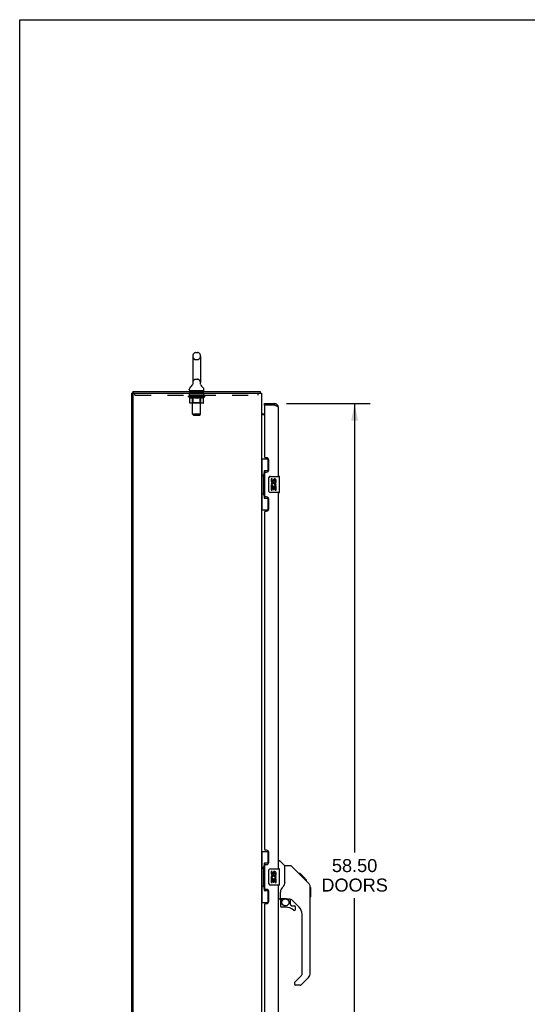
# Model space of a CAD drawing. Header units: inches. Extents: x 0 to 182, y 0 to 118.
# Tile 4 of 14: x 0 to 31, y 57 to 118. Entities that reach past the tile are written whole.
import ezdxf

# ---------------------------------------------------------------- set-up
doc = ezdxf.new("R2010")
doc.units = ezdxf.units.IN
doc.header["$LTSCALE"] = 10.005535
doc.header["$MEASUREMENT"] = 0
doc.linetypes.add('HIDDEN', pattern=[0.2, 0.1, -0.1])
doc.layers.get('0').update_dxf_attribs({"linetype": 'CONTINUOUS'})
for name, color, linetype in [('02___PRT_ALL_AXES', 7, 'CONTINUOUS'), ('DEFAULT_2', 8, 'HIDDEN'), ('DIMENSIONS', 7, 'CONTINUOUS')]:
    doc.layers.add(name, color=color, linetype=linetype)
doc.styles.get("Standard").update_dxf_attribs({"font": 'arial.ttf'})
doc.dimstyles.new('DIMSTYLE_1', dxfattribs={"dimtxt": 0.802583, "dimasz": 1.070111, "dimexe": 0.09, "dimexo": 0.07, "dimgap": 0.0375, "dimtad": 0, "dimtih": 1, "dimtoh": 1, "dimzin": 4, "dimdsep": 46, "dimtxsty": 'Standard', "dimblk": '_FILLED', "dimblk1": '_FILLED', "dimblk2": '_FILLED', "dimcen": 0.09, "dimazin": 1, "dimtfac": 1, "dimtdec": 3, "dimtofl": 0, "dimtmove": 0, "dimatfit": 3, "dimldrblk": '_FILLED', "dimfxl": 1, "dimtolj": 1, "dimtzin": 4, "dimarcsym": 0})

# ---------------------------------------------------------------- blocks, each defined once
blk = doc.blocks.new('_FILLED')
at = {"color": 0, "linetype": 'ByBlock'}
blk.add_solid([(0, 0), (-1, 0.2), (-1, -0.2)], dxfattribs=at)
blk = doc.blocks.new('*D1')
at = {"layer": 'DIMENSIONS', "color": 2, "linetype": 'Continuous'}
for p, q in [((16.499, 93.998), (21.666, 93.998)), ((20.703, 93.998), (20.703, 66.252)), ((20.703, 35.498), (20.703, 63.443)), ((16.499, 35.498), (21.666, 35.498))]:
    blk.add_line(p, q, dxfattribs=at)
at = {"layer": 'DIMENSIONS', "color": 2, "linetype": 'Continuous', "xscale": 1.0701107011, "yscale": 1.0701107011, "zscale": 1.0701107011}
for p, rotation in [((20.703, 93.998), 90), ((20.703, 35.498), 270)]:
    blk.add_blockref('_FILLED', p, dxfattribs=dict(at, rotation=rotation))
at = {"layer": 'DIMENSIONS', "color": 2, "linetype": 'Continuous', "insert": (20.703, 65.851), "char_height": 0.8026, "width": 4.10541, "attachment_point": 2, "line_spacing_factor": 0.9}
blk.add_mtext('58.50\\PDOORS', dxfattribs=at)

msp = doc.modelspace()

# ---------------------------------------------------------------- linework, layer by layer
at = {"color": 7, "linetype": 'Continuous'}
for p, q in [((0, 0), (0, 117.712)), ((0, 117.712), (181.919, 117.712)), ((10.697, 96.933), (10.697, 95.27)), ((10.874, 97.156), (11.002, 97.156)), ((11.18, 96.933), (11.18, 95.27)), ((10.7, 95.2), (10.699, 95.196)), ((11.176, 95.23), (11.177, 95.234)), ((6.99, 94.644), (6.938, 94.644)), ((6.99, 94.748), (6.99, 94.644)), ((6.99, 94.748), (14.861, 94.748)), ((10.486, 94.838), (10.486, 94.876)), ((10.501, 94.778), (10.501, 94.748)), ((11.376, 94.778), (10.501, 94.778)), ((11.376, 94.778), (11.376, 94.748)), ((11.39, 94.838), (11.39, 94.876)), ((14.861, 94.748), (14.861, 94.644)), ((14.887, 94.651), (14.878, 94.644)), ((15.142, 93.894), (15.142, 93.998)), ((15.162, 93.894), (15.142, 93.894)), ((15.75, 93.998), (15.75, 93.894)), ((15.081, 93.352), (15.142, 93.352)), ((14.938, 90.573), (15.379, 90.573)), ((14.977, 90.573), (14.977, 89.548)), ((15.342, 90.573), (15.342, 89.793)), ((14.955, 89.548), (14.955, 88.448)), ((14.955, 89.548), (15.078, 89.548)), ((15.078, 89.578), (15.078, 89.598)), ((15.078, 88.448), (15.078, 89.548)), ((15.115, 89.838), (15.115, 88.158)), ((15.342, 89.838), (15.115, 89.838)), ((15.501, 89.498), (16.041, 89.498)), ((16.056, 88.513), (16.056, 89.483)), ((15.401, 88.598), (15.401, 89.398)), ((14.955, 88.448), (15.078, 88.448)), ((14.977, 88.448), (14.977, 87.423)), ((15.078, 88.397), (15.078, 88.417)), ((16.041, 88.498), (15.501, 88.498)), ((15.115, 88.158), (15.342, 88.158)), ((15.342, 88.203), (15.342, 87.423)), ((14.938, 87.423), (15.379, 87.423)), ((14.938, 66.323), (15.379, 66.323)), ((14.977, 66.323), (14.977, 65.298)), ((15.342, 66.323), (15.342, 65.543)), ((15.996, 65.752), (16.059, 65.752)), ((16.384, 65.442), (16.086, 65.74)), ((14.955, 65.298), (14.955, 64.198)), ((14.955, 65.298), (15.078, 65.298)), ((15.078, 65.328), (15.078, 65.348)), ((15.078, 64.198), (15.078, 65.298)), ((15.115, 65.588), (15.115, 63.908)), ((15.342, 65.588), (15.115, 65.588)), ((15.401, 64.348), (15.401, 65.148)), ((15.501, 65.248), (16.041, 65.248)), ((16.056, 64.263), (16.056, 65.233)), ((16.39, 64.332), (16.39, 65.437)), ((16.751, 65.437), (16.39, 65.437)), ((17.572, 64.649), (16.807, 65.414)), ((17.328, 64.959), (17.261, 64.959)), ((17.335, 64.952), (17.268, 64.952)), ((17.345, 64.942), (17.278, 64.942)), ((17.351, 64.936), (17.285, 64.936)), ((17.359, 64.928), (17.293, 64.928)), ((17.379, 64.908), (17.312, 64.908)), ((17.328, 64.959), (17.655, 64.632)), ((17.402, 64.885), (17.335, 64.885)), ((17.425, 64.862), (17.358, 64.862)), ((17.449, 64.838), (17.382, 64.838)), ((17.473, 64.814), (17.406, 64.814)), ((17.496, 64.791), (17.429, 64.791)), ((17.518, 64.769), (17.451, 64.769)), ((17.538, 64.748), (17.472, 64.748)), ((17.556, 64.731), (17.489, 64.731)), ((17.569, 64.718), (17.502, 64.718)), ((17.573, 64.714), (17.506, 64.714)), ((17.575, 64.712), (17.508, 64.712)), ((17.576, 64.711), (17.509, 64.711)), ((17.576, 64.711), (17.509, 64.711)), ((17.558, 64.661), (17.51, 64.71)), ((17.579, 64.708), (17.512, 64.708)), ((17.583, 64.704), (17.516, 64.704)), ((17.589, 64.698), (17.522, 64.698)), ((17.603, 64.684), (17.536, 64.684)), ((17.618, 64.669), (17.551, 64.669)), ((17.571, 64.648), (17.558, 64.661)), ((17.625, 64.661), (17.559, 64.661)), ((17.632, 64.655), (17.566, 64.655)), ((17.571, 64.648), (17.85, 64.37)), ((17.644, 64.643), (17.578, 64.643)), ((17.65, 64.637), (17.583, 64.637)), ((17.653, 64.634), (17.586, 64.634)), ((17.654, 64.633), (17.587, 64.633)), ((17.655, 64.632), (17.588, 64.632)), ((17.655, 64.632), (17.588, 64.632)), ((17.739, 64.548), (17.655, 64.632)), ((17.672, 64.548), (17.739, 64.548)), ((17.741, 64.546), (17.674, 64.546)), ((17.743, 64.543), (17.677, 64.543)), ((17.741, 64.546), (17.743, 64.543)), ((14.955, 64.198), (15.078, 64.198)), ((14.977, 64.198), (14.977, 63.173)), ((15.078, 64.147), (15.078, 64.167)), ((15.115, 63.908), (15.342, 63.908)), ((15.342, 63.953), (15.342, 63.173)), ((16.041, 64.248), (15.501, 64.248)), ((16.39, 64.395), (16.369, 64.338)), ((17.964, 64.115), (17.964, 64.121)), ((17.965, 58.808), (17.965, 64.092)), ((17.976, 64.096), (17.976, 63.51)), ((16.075, 63.37), (15.996, 63.37)), ((16.114, 63.409), (16.114, 63.816)), ((16.134, 63.411), (16.429, 63.411)), ((16.172, 63.331), (16.252, 63.411)), ((16.178, 63.325), (16.175, 63.329)), ((16.182, 63.322), (16.178, 63.325)), ((16.186, 63.317), (16.182, 63.322)), ((16.702, 63.37), (16.614, 63.37)), ((16.744, 63.038), (16.744, 63.365)), ((17.28, 62.873), (16.778, 63.375)), ((14.938, 63.173), (15.379, 63.173)), ((16.114, 63.192), (16.114, 62.954)), ((16.429, 62.876), (16.193, 62.876)), ((16.748, 63.03), (16.819, 62.958)), ((16.828, 62.954), (16.98, 62.954)), ((17.059, 62.756), (17.059, 62.876)), ((17.453, 58.723), (17.453, 62.456)), ((16.994, 58.232), (17.43, 58.667)), ((17.849, 58.53), (17.397, 58.078)), ((16.98, 58.198), (16.98, 58.134)), ((17.341, 58.055), (17.059, 58.055))]:
    msp.add_line(p, q, dxfattribs=at)
at = {"color": 3, "linetype": 'Continuous'}
for p, q in [((6.938, 34.852), (6.938, 94.644)), ((6.99, 94.644), (14.938, 94.644)), ((6.99, 94.581), (6.99, 34.914)), ((14.938, 94.644), (14.938, 34.852)), ((15.142, 93.998), (15.75, 93.998)), ((15.142, 93.874), (15.142, 90.705)), ((15.75, 93.894), (15.162, 93.894)), ((15.996, 89.498), (15.996, 93.751)), ((15.142, 93.3), (14.938, 93.3)), ((15.262, 90.645), (15.202, 90.645)), ((15.392, 89.895), (15.392, 90.515)), ((15.142, 89.705), (15.142, 88.29)), ((15.202, 89.765), (15.262, 89.765)), ((15.262, 88.23), (15.202, 88.23)), ((15.996, 65.248), (15.996, 88.498)), ((15.392, 87.48), (15.392, 88.1)), ((15.142, 87.29), (15.142, 66.455)), ((15.202, 87.35), (15.262, 87.35)), ((15.262, 66.395), (15.202, 66.395)), ((15.392, 65.645), (15.392, 66.265)), ((15.142, 65.455), (15.142, 64.04)), ((15.202, 65.515), (15.262, 65.515)), ((15.262, 63.98), (15.202, 63.98)), ((15.996, 40.998), (15.996, 64.248)), ((15.392, 63.23), (15.392, 63.85)), ((15.142, 63.04), (15.142, 42.205)), ((15.202, 63.1), (15.262, 63.1))]:
    msp.add_line(p, q, dxfattribs=at)
at = {"color": 7, "linetype": 'Continuous'}
for points in [[(10.699, 95.234), (10.7, 95.23), (10.7, 95.226), (10.701, 95.222), (10.701, 95.217), (10.701, 95.213), (10.701, 95.209), (10.7, 95.205), (10.7, 95.2)], [(11.177, 95.196), (11.176, 95.2), (11.176, 95.205), (11.176, 95.209), (11.175, 95.213), (11.175, 95.217), (11.176, 95.222), (11.176, 95.226), (11.176, 95.23)], [(14.875, 94.692), (14.874, 94.703), (14.873, 94.713), (14.873, 94.721), (14.872, 94.729), (14.87, 94.737), (14.868, 94.743), (14.865, 94.746)], [(14.887, 94.651), (14.882, 94.66), (14.879, 94.67), (14.877, 94.681), (14.875, 94.692)], [(14.967, 93.408), (14.967, 93.407), (14.965, 93.404), (14.962, 93.402), (14.959, 93.399), (14.954, 93.395), (14.95, 93.391), (14.946, 93.387), (14.942, 93.383), (14.939, 93.378)], [(15.115, 89.814), (15.115, 89.811), (15.116, 89.807), (15.117, 89.803), (15.118, 89.799), (15.12, 89.794), (15.122, 89.789), (15.124, 89.783), (15.127, 89.777), (15.131, 89.771), (15.134, 89.764), (15.139, 89.756), (15.143, 89.749), (15.149, 89.74), (15.151, 89.737)], [(15.401, 89.398), (15.401, 89.404), (15.402, 89.41), (15.403, 89.416), (15.404, 89.422), (15.406, 89.428), (15.408, 89.434)], [(15.151, 88.259), (15.149, 88.255), (15.143, 88.247), (15.139, 88.239), (15.134, 88.232), (15.131, 88.225), (15.127, 88.218), (15.124, 88.212), (15.122, 88.207), (15.12, 88.202), (15.118, 88.197), (15.117, 88.192), (15.116, 88.188), (15.115, 88.185), (15.115, 88.181)], [(15.408, 88.562), (15.406, 88.567), (15.404, 88.573), (15.403, 88.579), (15.402, 88.585), (15.401, 88.591), (15.401, 88.598)], [(15.115, 65.564), (15.115, 65.561), (15.116, 65.557), (15.117, 65.553), (15.118, 65.549), (15.12, 65.544), (15.122, 65.539), (15.124, 65.533), (15.127, 65.527), (15.131, 65.521), (15.134, 65.514), (15.139, 65.506), (15.143, 65.499), (15.149, 65.49), (15.151, 65.487)], [(15.401, 65.148), (15.401, 65.154), (15.402, 65.16), (15.403, 65.166), (15.404, 65.172), (15.406, 65.178), (15.408, 65.184)], [(16.807, 65.414), (16.799, 65.42), (16.79, 65.426), (16.781, 65.431), (16.771, 65.434), (16.761, 65.436), (16.751, 65.437)], [(17.51, 64.71), (17.489, 64.732), (17.466, 64.754), (17.444, 64.776)], [(15.151, 64.009), (15.149, 64.005), (15.143, 63.997), (15.139, 63.989), (15.134, 63.982), (15.131, 63.975), (15.127, 63.968), (15.124, 63.962), (15.122, 63.957), (15.12, 63.952), (15.118, 63.947), (15.117, 63.942), (15.116, 63.938), (15.115, 63.935), (15.115, 63.931)], [(15.408, 64.312), (15.406, 64.317), (15.404, 64.323), (15.403, 64.329), (15.402, 64.335), (15.401, 64.341), (15.401, 64.348)], [(16.167, 63.987), (16.157, 63.971), (16.142, 63.942), (16.129, 63.91), (16.12, 63.876), (16.115, 63.841), (16.114, 63.816)], [(16.369, 64.338), (16.339, 64.269), (16.302, 64.198), (16.26, 64.125), (16.212, 64.051), (16.167, 63.987)], [(17.965, 64.092), (17.964, 64.121), (17.958, 64.162), (17.949, 64.203), (17.935, 64.243), (17.917, 64.28), (17.895, 64.316), (17.869, 64.349), (17.85, 64.37)], [(16.186, 63.317), (16.177, 63.307), (16.168, 63.296), (16.16, 63.285), (16.154, 63.273), (16.148, 63.26), (16.143, 63.247), (16.139, 63.233), (16.136, 63.22), (16.135, 63.206), (16.134, 63.192)], [(16.175, 63.329), (16.174, 63.33), (16.173, 63.331), (16.172, 63.331), (16.172, 63.331)], [(16.429, 63.411), (16.436, 63.411), (16.456, 63.41), (16.477, 63.407), (16.498, 63.404), (16.517, 63.399), (16.536, 63.393), (16.552, 63.388), (16.566, 63.383), (16.578, 63.379), (16.588, 63.375), (16.597, 63.373), (16.605, 63.371)], [(16.605, 63.371), (16.613, 63.37), (16.614, 63.37)]]:
    msp.add_lwpolyline(points, dxfattribs=at)
at = {"color": 3, "linetype": 'Continuous'}
for points in [[(15.851, 93.855), (15.837, 93.861), (15.823, 93.866), (15.809, 93.872), (15.794, 93.877), (15.779, 93.883), (15.764, 93.888), (15.75, 93.894)], [(15.996, 93.751), (15.996, 93.757), (15.994, 93.762), (15.992, 93.768), (15.989, 93.773), (15.985, 93.779), (15.98, 93.784), (15.974, 93.79), (15.968, 93.795), (15.961, 93.801), (15.952, 93.806), (15.944, 93.811), (15.934, 93.817), (15.924, 93.822), (15.913, 93.828), (15.902, 93.833), (15.89, 93.839), (15.877, 93.844), (15.864, 93.85), (15.851, 93.855)]]:
    msp.add_lwpolyline(points, dxfattribs=at)
at = {"color": 7, "linetype": 'Continuous'}
msp.add_circle((16.429, 63.171), 0.217, dxfattribs=at)
for centre, radius, start, end in [((10.938, 96.933), 0.241, 123.18477, 180), ((10.874, 97.031), 0.125, 90, 123.18477), ((11.002, 97.031), 0.125, 56.81523, 90), ((10.938, 96.933), 0.241, 0, 56.81523), ((10.611, 94.876), 0.125, 126.74165, 180), ((10.237, 95.376), 0.5, 306.74144, 337.18426), ((10.938, 95.27), 0.241, 180, 188.65001), ((10.938, 95.27), 0.241, 351.34999, 360), ((11.639, 95.376), 0.5, 202.81573, 233.25856), ((11.265, 94.876), 0.125, 0, 53.25835), ((10.546, 94.838), 0.06, 180, 270), ((11.33, 94.838), 0.06, 270, 360), ((14.692, 94.501), 0.246, 35.35705, 46.16172), ((15.75, 93.751), 0.142, 48.61692, 90), ((15.832, 93.608), 0.26, 90, 92.60749), ((15.081, 93.494), 0.142, 217.24138, 270), ((15.501, 89.398), 0.1, 90, 158.79459), ((16.041, 89.483), 0.015, 0, 90), ((15.501, 88.598), 0.1, 201.20502, 270), ((16.041, 88.513), 0.015, 270, 360), ((16.059, 65.712), 0.0394, 45, 90), ((15.501, 65.148), 0.1, 90, 158.79459), ((16.041, 65.233), 0.015, 0, 90), ((16.37, 65.429), 0.0197, 0, 45), ((15.501, 64.348), 0.1, 201.20502, 270), ((16.041, 64.263), 0.015, 270, 360), ((17.957, 64.096), 0.0197, 0, 68.93953), ((16.075, 63.409), 0.0394, 270, 360), ((16.134, 63.431), 0.0197, 180, 270), ((16.311, 63.192), 0.197, 135, 180), ((16.702, 63.173), 0.197, 52.51213, 90), ((17.957, 63.51), 0.0197, 293.60704, 360), ((16.193, 62.954), 0.0787, 180, 270), ((16.429, 62.088), 0.787, 50.4788, 90), ((16.756, 63.038), 0.0118, 180, 225), ((16.828, 62.966), 0.0118, 225, 270), ((16.98, 62.756), 0.0787, 230.4788, 360), ((16.98, 62.876), 0.0787, 0, 90), ((16.862, 62.456), 0.591, 0, 45), ((17.374, 58.723), 0.0787, 315, 360), ((17.571, 58.808), 0.394, 315, 360), ((17.028, 58.198), 0.0472, 135, 180), ((17.059, 58.134), 0.0787, 180, 270), ((17.341, 58.134), 0.0787, 270, 315)]:
    msp.add_arc(centre, radius, start, end, dxfattribs=at)
at = {"color": 3, "linetype": 'Continuous'}
for centre, radius, start, end in [((7.053, 94.581), 0.0625, 90, 180), ((15.162, 93.874), 0.02, 90, 180), ((15.75, 93.751), 0.246, 0, 90), ((15.202, 90.705), 0.06, 180, 270), ((15.262, 90.515), 0.13, 0, 90), ((15.202, 89.705), 0.06, 90, 180), ((15.262, 89.895), 0.13, 270, 360), ((15.202, 88.29), 0.06, 180, 270), ((15.262, 88.1), 0.13, 0, 90), ((15.202, 87.29), 0.06, 90, 180), ((15.262, 87.48), 0.13, 270, 360), ((15.202, 66.455), 0.06, 180, 270), ((15.262, 66.265), 0.13, 0, 90), ((15.202, 65.455), 0.06, 90, 180), ((15.262, 65.645), 0.13, 270, 360), ((15.202, 64.04), 0.06, 180, 270), ((15.262, 63.85), 0.13, 0, 90), ((15.202, 63.04), 0.06, 90, 180), ((15.262, 63.23), 0.13, 270, 360)]:
    msp.add_arc(centre, radius, start, end, dxfattribs=at)
at = {"color": 7, "linetype": 'Continuous'}
for centre, start_param, end_param in [((15.182, 89.588), 0.699287, 1.51401), ((15.182, 89.588), -4.655602, -3.84088), ((15.182, 88.407), 0.699287, 1.51401), ((15.182, 88.407), -4.655602, -3.84088), ((15.182, 65.338), 0.699287, 1.51401), ((15.182, 65.338), -4.655602, -3.84088), ((15.182, 64.157), 0.699287, 1.51401), ((15.182, 64.157), -4.655602, -3.84088)]:
    msp.add_ellipse(centre, major_axis=(0, 0.18), ratio=0.579493, start_param=start_param, end_param=end_param, dxfattribs=at)
at = {"layer": '02___PRT_ALL_AXES', "color": 8, "linetype": 'HIDDEN'}
for p, q in [((10.501, 94.519), (10.501, 94.644)), ((11.376, 94.644), (10.501, 94.644)), ((11.376, 94.519), (10.501, 94.519)), ((11.376, 94.519), (11.376, 94.644))]:
    msp.add_line(p, q, dxfattribs=at)
at = {"layer": '02___PRT_ALL_AXES', "color": 7, "linetype": 'Continuous'}
for p, q in [((15.539, 89.343), (15.539, 89.207)), ((15.602, 89.343), (15.539, 89.343)), ((15.539, 88.882), (15.539, 88.652)), ((15.557, 88.882), (15.539, 88.882)), ((15.591, 88.882), (15.619, 88.901)), ((15.591, 88.882), (15.853, 88.882)), ((15.602, 89.207), (15.602, 89.343)), ((15.602, 88.652), (15.602, 88.819)), ((15.602, 88.819), (15.667, 88.819)), ((15.667, 89.27), (15.667, 89.201)), ((15.667, 88.819), (15.667, 88.683)), ((15.727, 89.207), (15.727, 89.249)), ((15.727, 88.683), (15.727, 88.819)), ((15.727, 88.819), (15.79, 88.819)), ((15.782, 88.918), (15.84, 88.893)), ((15.79, 89.249), (15.79, 89.113)), ((15.79, 89.113), (15.853, 89.113)), ((15.79, 88.819), (15.79, 88.652)), ((15.853, 89.113), (15.853, 89.249)), ((15.853, 88.652), (15.853, 88.882)), ((15.539, 88.652), (15.602, 88.652)), ((15.667, 88.683), (15.727, 88.683)), ((15.79, 88.652), (15.853, 88.652)), ((15.539, 65.093), (15.539, 64.957)), ((15.602, 65.093), (15.539, 65.093)), ((15.602, 64.957), (15.602, 65.093)), ((15.539, 64.632), (15.539, 64.402)), ((15.557, 64.632), (15.539, 64.632)), ((15.591, 64.632), (15.619, 64.651)), ((15.591, 64.632), (15.853, 64.632)), ((15.602, 64.402), (15.602, 64.569)), ((15.602, 64.569), (15.667, 64.569)), ((15.667, 65.02), (15.667, 64.951)), ((15.667, 64.569), (15.667, 64.433)), ((15.727, 64.957), (15.727, 64.999)), ((15.727, 64.433), (15.727, 64.569)), ((15.727, 64.569), (15.79, 64.569)), ((15.782, 64.668), (15.84, 64.643)), ((15.79, 64.999), (15.79, 64.863)), ((15.79, 64.863), (15.853, 64.863)), ((15.79, 64.569), (15.79, 64.402)), ((15.853, 64.863), (15.853, 64.999)), ((15.853, 64.402), (15.853, 64.632)), ((15.539, 64.402), (15.602, 64.402)), ((15.667, 64.433), (15.727, 64.433)), ((15.79, 64.402), (15.853, 64.402))]:
    msp.add_line(p, q, dxfattribs=at)
for centre, radius, start, end in [((15.693, 88.955), 0.154, 161.41988, 206.19629), ((15.633, 89.207), 0.0943, 180, 360), ((15.696, 88.956), 0.157, 336.59665, 161.87913), ((15.696, 88.956), 0.157, 205.73705, 207.8532), ((15.633, 89.207), 0.0314, 180, 261.22946), ((15.696, 88.956), 0.0943, 336.59665, 215.11217), ((15.632, 89.212), 0.0362, 263.42855, 341.76278), ((15.759, 89.249), 0.0943, 68.69989, 167.43379), ((15.759, 89.249), 0.0314, 0, 180.04847), ((15.759, 89.249), 0.0943, 0, 68.67039), ((15.759, 64.999), 0.0943, 68.69989, 167.43379), ((15.693, 64.705), 0.154, 161.41988, 206.19629), ((15.633, 64.957), 0.0943, 180, 360), ((15.696, 64.706), 0.157, 336.59665, 161.87913), ((15.696, 64.706), 0.157, 205.73705, 207.8532), ((15.633, 64.957), 0.0314, 180, 261.22946), ((15.696, 64.706), 0.0943, 336.59665, 215.11217), ((15.632, 64.962), 0.0362, 263.42855, 341.76278), ((15.759, 64.999), 0.0314, 0, 180.04847), ((15.759, 64.999), 0.0943, 0, 68.67039)]:
    msp.add_arc(centre, radius, start, end, dxfattribs=at)
at = {"layer": 'DEFAULT_2', "color": 8, "linetype": 'HIDDEN'}
for p, q in [((10.874, 96.711), (11.002, 96.711)), ((10.699, 95.234), (10.7, 95.23)), ((10.7, 95.205), (10.7, 95.205)), ((10.7, 95.2), (10.7, 95.2)), ((10.701, 95.222), (10.701, 95.222)), ((10.701, 95.217), (10.701, 95.217)), ((10.701, 95.213), (10.701, 95.213)), ((10.701, 95.209), (10.701, 95.209)), ((10.874, 95.493), (11.002, 95.493)), ((11.175, 95.217), (11.175, 95.217)), ((11.175, 95.213), (11.175, 95.213)), ((11.176, 95.23), (11.176, 95.23)), ((11.176, 95.226), (11.176, 95.226)), ((11.176, 95.222), (11.176, 95.222)), ((11.176, 95.209), (11.176, 95.209)), ((11.176, 95.204), (11.176, 95.205)), ((11.176, 95.2), (11.176, 95.2)), ((7.126, 94.519), (7.126, 94.644)), ((7.126, 94.519), (14.751, 94.519)), ((10.432, 94.42), (10.432, 94.458)), ((10.511, 94.365), (10.432, 94.42)), ((11.444, 94.42), (10.432, 94.42)), ((10.44, 94.452), (10.44, 94.458)), ((10.446, 94.45), (10.446, 94.452)), ((10.446, 94.45), (11.43, 94.45)), ((10.454, 94.45), (10.454, 94.452)), ((10.454, 94.45), (10.454, 94.452)), ((10.462, 94.452), (10.462, 94.458)), ((10.475, 94.45), (10.475, 94.452)), ((10.477, 94.45), (10.477, 94.452)), ((10.5, 94.452), (10.5, 94.458)), ((10.511, 94.45), (10.511, 94.452)), ((10.511, 94.041), (10.511, 94.365)), ((10.511, 94.365), (10.522, 94.357)), ((10.513, 94.45), (10.513, 94.452)), ((10.677, 94.452), (10.516, 94.452)), ((10.534, 94.35), (10.522, 94.357)), ((10.544, 94.344), (10.533, 94.351)), ((10.555, 94.339), (10.544, 94.345)), ((10.55, 94.452), (10.55, 94.458)), ((10.551, 94.45), (10.551, 94.452)), ((10.552, 94.45), (10.552, 94.452)), ((10.554, 94.45), (10.554, 94.452)), ((10.566, 94.335), (10.555, 94.339)), ((10.56, 94.45), (10.56, 94.452)), ((10.56, 94.45), (10.56, 94.452)), ((10.563, 94.45), (10.563, 94.452)), ((10.566, 94.45), (10.566, 94.453)), ((10.576, 94.331), (10.566, 94.335)), ((10.569, 94.45), (10.569, 94.452)), ((10.659, 94.331), (10.576, 94.331)), ((10.58, 94.45), (10.58, 94.452)), ((10.595, 94.45), (10.595, 94.454)), ((10.595, 94.45), (10.595, 94.452)), ((10.612, 94.45), (10.612, 94.452)), ((10.612, 94.45), (10.612, 94.452)), ((10.613, 94.452), (10.613, 94.458)), ((10.62, 94.45), (10.62, 94.452)), ((10.624, 94.45), (10.624, 94.452)), ((10.631, 94.45), (10.631, 94.452)), ((10.64, 94.45), (10.64, 94.455)), ((10.653, 94.45), (10.653, 94.452)), ((10.655, 94.45), (10.655, 94.452)), ((10.659, 94.331), (10.67, 94.335)), ((10.681, 94.339), (10.67, 94.335)), ((10.677, 94.45), (10.677, 94.452)), ((10.73, 94.452), (10.681, 94.452)), ((10.692, 94.345), (10.681, 94.339)), ((10.685, 94.452), (10.685, 94.458)), ((10.688, 94.778), (10.688, 94.748)), ((10.688, 94.043), (10.688, 94.418)), ((10.689, 93.338), (10.689, 94.748)), ((10.69, 94.45), (10.69, 94.452)), ((10.703, 94.351), (10.692, 94.345)), ((10.694, 94.45), (10.694, 94.452)), ((10.699, 94.45), (10.699, 94.456)), ((10.702, 94.45), (10.702, 94.452)), ((10.714, 94.358), (10.703, 94.351)), ((10.711, 94.45), (10.711, 94.452)), ((10.725, 94.365), (10.714, 94.357)), ((10.725, 94.041), (10.725, 94.365)), ((10.725, 94.365), (10.748, 94.357)), ((10.73, 94.45), (10.73, 94.452)), ((10.79, 94.452), (10.743, 94.452)), ((10.771, 94.351), (10.748, 94.357)), ((10.759, 94.45), (10.759, 94.452)), ((10.765, 94.452), (10.765, 94.458)), ((10.768, 94.45), (10.768, 94.452)), ((10.77, 94.45), (10.77, 94.457)), ((10.793, 94.344), (10.77, 94.351)), ((10.772, 94.45), (10.772, 94.452)), ((10.778, 94.45), (10.778, 94.452)), ((10.79, 94.45), (10.79, 94.452)), ((10.815, 94.339), (10.793, 94.345)), ((10.855, 94.452), (10.811, 94.452)), ((10.837, 94.335), (10.815, 94.339)), ((10.821, 94.45), (10.821, 94.452)), ((10.859, 94.331), (10.837, 94.335)), ((10.847, 94.452), (10.938, 94.458)), ((10.85, 94.452), (10.85, 94.458)), ((10.851, 94.458), (10.85, 94.458)), ((10.851, 94.452), (10.851, 94.458)), ((10.851, 94.45), (10.851, 94.452)), ((10.854, 94.45), (10.854, 94.453)), ((10.855, 94.45), (10.855, 94.452)), ((10.855, 94.45), (10.855, 94.452)), ((11.017, 94.331), (10.859, 94.331)), ((10.921, 94.452), (10.883, 94.452)), ((10.887, 94.45), (10.887, 94.452)), ((10.921, 94.45), (10.921, 94.452)), ((10.936, 94.452), (10.936, 94.452)), ((10.936, 94.45), (10.936, 94.452)), ((10.936, 94.45), (10.936, 94.452)), ((10.938, 94.452), (10.938, 94.458)), ((10.938, 94.458), (11.03, 94.452)), ((10.94, 94.45), (10.94, 94.452)), ((10.94, 94.45), (10.94, 94.452)), ((10.94, 94.452), (10.94, 94.452)), ((10.955, 94.45), (10.955, 94.452)), ((10.955, 94.452), (10.993, 94.452)), ((10.989, 94.45), (10.989, 94.452)), ((11.017, 94.331), (11.04, 94.335)), ((11.021, 94.45), (11.021, 94.452)), ((11.022, 94.45), (11.022, 94.453)), ((11.022, 94.45), (11.022, 94.452)), ((11.022, 94.452), (11.065, 94.452)), ((11.026, 94.452), (11.026, 94.458)), ((11.026, 94.452), (11.026, 94.458)), ((11.026, 94.458), (11.026, 94.458)), ((11.026, 94.45), (11.026, 94.452)), ((11.062, 94.339), (11.039, 94.335)), ((11.055, 94.45), (11.055, 94.452)), ((11.084, 94.345), (11.062, 94.339)), ((11.107, 94.351), (11.084, 94.345)), ((11.086, 94.45), (11.086, 94.452)), ((11.086, 94.452), (11.133, 94.452)), ((11.098, 94.45), (11.098, 94.452)), ((11.104, 94.45), (11.104, 94.452)), ((11.106, 94.45), (11.106, 94.457)), ((11.13, 94.358), (11.107, 94.351)), ((11.108, 94.45), (11.108, 94.452)), ((11.111, 94.452), (11.111, 94.458)), ((11.117, 94.45), (11.117, 94.452)), ((11.153, 94.366), (11.13, 94.358)), ((11.146, 94.45), (11.146, 94.452)), ((11.146, 94.452), (11.195, 94.452)), ((11.153, 94.041), (11.153, 94.366)), ((11.153, 94.366), (11.165, 94.358)), ((11.165, 94.45), (11.165, 94.452)), ((11.177, 94.351), (11.165, 94.358)), ((11.174, 94.45), (11.174, 94.452)), ((11.188, 94.345), (11.176, 94.351)), ((11.177, 94.45), (11.177, 94.456)), ((11.182, 94.45), (11.182, 94.452)), ((11.186, 94.45), (11.186, 94.452)), ((11.187, 93.338), (11.187, 94.748)), ((11.188, 94.778), (11.188, 94.748)), ((11.188, 94.043), (11.188, 94.418)), ((11.2, 94.339), (11.188, 94.345)), ((11.191, 94.452), (11.191, 94.458)), ((11.199, 94.45), (11.199, 94.452)), ((11.199, 94.452), (11.444, 94.452)), ((11.211, 94.335), (11.199, 94.339)), ((11.222, 94.331), (11.211, 94.335)), ((11.221, 94.45), (11.221, 94.452)), ((11.297, 94.331), (11.222, 94.331)), ((11.224, 94.45), (11.224, 94.452)), ((11.236, 94.45), (11.236, 94.455)), ((11.245, 94.45), (11.245, 94.452)), ((11.252, 94.45), (11.252, 94.452)), ((11.256, 94.45), (11.256, 94.452)), ((11.263, 94.452), (11.263, 94.458)), ((11.265, 94.45), (11.265, 94.452)), ((11.265, 94.45), (11.265, 94.452)), ((11.281, 94.45), (11.281, 94.454)), ((11.281, 94.45), (11.281, 94.452)), ((11.296, 94.45), (11.296, 94.452)), ((11.297, 94.331), (11.309, 94.335)), ((11.307, 94.45), (11.307, 94.452)), ((11.32, 94.339), (11.309, 94.335)), ((11.311, 94.45), (11.311, 94.453)), ((11.313, 94.45), (11.313, 94.452)), ((11.316, 94.45), (11.316, 94.452)), ((11.316, 94.45), (11.316, 94.452)), ((11.332, 94.345), (11.32, 94.339)), ((11.322, 94.45), (11.322, 94.452)), ((11.324, 94.45), (11.324, 94.452)), ((11.325, 94.45), (11.325, 94.452)), ((11.326, 94.452), (11.326, 94.458)), ((11.343, 94.351), (11.331, 94.345)), ((11.355, 94.358), (11.343, 94.351)), ((11.347, 94.455), (11.443, 94.456)), ((11.347, 94.452), (11.347, 94.455)), ((11.367, 94.366), (11.355, 94.358)), ((11.363, 94.45), (11.363, 94.452)), ((11.365, 94.45), (11.365, 94.452)), ((11.367, 94.366), (11.444, 94.42)), ((11.367, 94.041), (11.367, 94.366)), ((11.376, 94.452), (11.376, 94.458)), ((11.399, 94.45), (11.399, 94.452)), ((11.401, 94.45), (11.401, 94.452)), ((11.414, 94.452), (11.414, 94.458)), ((11.422, 94.45), (11.422, 94.452)), ((11.423, 94.45), (11.423, 94.452)), ((11.43, 94.45), (11.43, 94.452)), ((11.437, 94.452), (11.437, 94.458)), ((11.443, 94.452), (11.443, 94.456)), ((11.444, 94.42), (11.444, 94.452)), ((14.751, 94.519), (14.751, 94.644)), ((11.333, 94.011), (10.545, 94.011)), ((10.688, 94.043), (10.656, 94.011)), ((11.188, 94.043), (10.688, 94.043)), ((10.734, 94.015), (10.732, 94.017)), ((10.738, 94.012), (10.736, 94.013)), ((10.74, 94.012), (10.738, 94.012)), ((10.742, 94.011), (10.74, 94.012)), ((11.188, 94.043), (11.22, 94.011)), ((10.749, 93.278), (10.689, 93.338)), ((11.187, 93.338), (10.689, 93.338)), ((10.749, 93.278), (11.127, 93.278)), ((11.127, 93.278), (11.187, 93.338))]:
    msp.add_line(p, q, dxfattribs=at)
for points in [[(10.545, 94.011), (10.541, 94.012), (10.537, 94.012), (10.533, 94.013), (10.529, 94.015), (10.526, 94.017), (10.522, 94.019), (10.519, 94.022), (10.516, 94.025), (10.514, 94.029), (10.513, 94.033), (10.512, 94.037), (10.511, 94.041)], [(10.726, 94.033), (10.725, 94.037), (10.725, 94.041)], [(10.727, 94.029), (10.726, 94.033), (10.725, 94.037), (10.725, 94.041)], [(10.736, 94.013), (10.734, 94.015), (10.732, 94.017), (10.731, 94.019), (10.729, 94.022), (10.728, 94.025), (10.727, 94.029)], [(10.731, 94.019), (10.729, 94.022), (10.728, 94.025)], [(11.136, 94.011), (11.138, 94.012), (11.14, 94.012), (11.142, 94.013), (11.144, 94.015), (11.146, 94.017), (11.147, 94.019), (11.149, 94.022), (11.15, 94.025), (11.151, 94.029), (11.152, 94.033), (11.153, 94.037), (11.153, 94.041)], [(11.333, 94.011), (11.337, 94.012), (11.341, 94.012), (11.345, 94.013), (11.349, 94.015), (11.352, 94.017), (11.356, 94.019), (11.359, 94.022), (11.362, 94.025), (11.364, 94.029), (11.365, 94.033), (11.367, 94.037), (11.367, 94.041)]]:
    msp.add_lwpolyline(points, dxfattribs=at)
for centre, radius, start, end in [((10.938, 96.933), 0.241, 180, 236.81523), ((10.874, 96.836), 0.125, 236.81523, 270), ((11.002, 96.836), 0.125, 270, 303.18477), ((10.938, 96.933), 0.241, 303.18477, 360), ((10.938, 95.27), 0.241, 123.18477, 180), ((10.874, 95.368), 0.125, 90, 123.18477), ((11.002, 95.368), 0.125, 56.81523, 90), ((10.938, 95.27), 0.241, 0, 56.81523), ((10.656, 94.418), 0.0318, 0, 89.99999), ((10.659, 94.748), 0.03, 0, 90), ((11.217, 94.748), 0.03, 90, 180), ((11.22, 94.418), 0.0318, 90.00001, 180)]:
    msp.add_arc(centre, radius, start, end, dxfattribs=at)
for centre, major_axis, ratio, start_param, end_param in [((10.938, 94.458), (0.506, 0.005), 0.05963, 2.96643, 3.140963), ((10.416, 94.448), (0.158, 0), 0.060556, 0.430652, 1.470503), ((10.938, 94.458), (0.506, 0), 0.060556, -3.141593, -2.96706), ((10.416, 94.443), (0.158, 0.002), 0.05963, 1.376596, 1.469874), ((10.938, 94.458), (0.506, 0.011), 0.05688, 2.791345, 2.965878), ((10.451, 94.448), (0.158, -0.002), 0.05963, 0.605815, 1.645666), ((10.397, 94.448), (0.158, 0.002), 0.05963, 0.25549, 1.295341), ((10.938, 94.458), (0.506, -0.005), 0.05963, -2.96643, -2.791898), ((10.451, 94.443), (0.158, 0), 0.060556, 1.551758, 1.645036), ((10.397, 94.443), (0.158, 0.003), 0.05688, 1.20151, 1.294789), ((10.452, 94.445), (0.131, 0.001), 0.05963, 1.065228, 1.614276), ((10.437, 94.445), (0.131, 0.003), 0.05688, 0.890143, 1.43919), ((10.483, 94.445), (0.131, 0), 0.060556, 1.240391, 1.789438), ((10.938, 94.458), (0.506, 0.015), 0.052395, 2.616403, 2.790936), ((10.501, 94.448), (0.158, -0.003), 0.05688, 0.7809, 1.820751), ((10.394, 94.448), (0.158, 0.003), 0.05688, 0.080405, 1.120256), ((10.938, 94.458), (0.506, -0.011), 0.05688, -2.791345, -2.616812), ((10.501, 94.443), (0.158, -0.002), 0.05963, 1.72692, 1.820198), ((10.394, 94.443), (0.158, 0.005), 0.052395, 1.026568, 1.119847), ((10.436, 94.445), (0.131, 0.004), 0.052395, 0.715201, 1.264248), ((10.527, 94.445), (0.131, -0.001), 0.05963, 1.415553, 1.9646), ((10.938, 94.458), (0.506, 0.02), 0.046319, 2.441654, 2.616187), ((10.565, 94.448), (0.158, -0.005), 0.052395, 0.955842, 1.995693), ((10.407, 94.448), (0.158, 0.005), 0.052395, -0.094537, 0.945314), ((10.938, 94.458), (0.506, -0.015), 0.052395, -2.616403, -2.44187), ((10.565, 94.443), (0.158, -0.003), 0.05688, 1.902006, 1.995284), ((10.407, 94.443), (0.158, 0.006), 0.046319, 0.851819, 0.945098), ((10.451, 94.445), (0.131, 0.005), 0.046319, 0.540452, 1.089499), ((10.584, 94.445), (0.131, -0.003), 0.05688, 1.590638, 2.139686), ((10.938, 94.458), (0.506, 0.024), 0.038841, 2.267123, 2.441656), ((10.639, 94.448), (0.158, -0.006), 0.046319, 1.130591, 2.170442), ((10.437, 94.448), (0.158, 0.006), 0.046319, -0.269286, 0.770565), ((10.938, 94.458), (0.506, -0.02), 0.046319, -2.441654, -2.267121), ((10.639, 94.443), (0.158, -0.005), 0.052395, 2.076947, 2.170226), ((10.437, 94.443), (0.158, 0.007), 0.038841, 0.677289, 0.770567), ((10.48, 94.445), (0.131, 0.006), 0.038841, 0.365921, 0.914969), ((10.652, 94.445), (0.131, -0.004), 0.052395, 1.76558, 2.314627), ((10.938, 94.458), (0.506, 0.027), 0.030195, 2.09281, 2.267343), ((10.723, 94.448), (0.158, -0.007), 0.038841, 1.305122, 2.344973), ((10.482, 94.448), (0.158, 0.007), 0.038841, -0.443817, 0.596034), ((10.938, 94.458), (0.506, -0.024), 0.038841, -2.267123, -2.092591), ((10.723, 94.443), (0.158, -0.006), 0.046319, 2.251696, 2.344975), ((10.482, 94.443), (0.158, 0.008), 0.030195, 0.502975, 0.596254), ((10.524, 94.445), (0.131, 0.007), 0.030195, 0.191608, 0.740655), ((10.728, 94.445), (0.131, -0.005), 0.046319, 1.940329, 2.489376), ((10.541, 94.448), (0.158, 0.008), 0.030195, -0.61813, 0.421721), ((10.814, 94.448), (0.158, -0.008), 0.030195, 1.479435, 2.519286), ((10.938, 94.458), (0.506, 0.029), 0.020645, 1.918687, 2.09322), ((10.938, 94.458), (0.506, -0.027), 0.030195, -2.09281, -1.918277), ((10.814, 94.443), (0.158, -0.007), 0.038841, 2.426227, 2.519505), ((10.541, 94.443), (0.158, 0.009), 0.020645, 0.328852, 0.422131), ((10.58, 94.445), (0.131, 0.007), 0.020645, 0.017485, 0.566532), ((10.811, 94.445), (0.131, -0.006), 0.038841, 2.11486, 2.663907), ((10.611, 94.448), (0.158, 0.009), 0.020645, -0.792253, 0.247598), ((10.908, 94.448), (0.158, -0.009), 0.020645, 1.653558, 2.693409), ((10.938, 94.458), (0.506, 0.03), 0.010478, 1.744704, 1.919237), ((10.938, 94.458), (0.506, -0.029), 0.020645, -1.918687, -1.744154), ((10.908, 94.443), (0.158, -0.008), 0.030195, 2.60054, 2.693819), ((10.611, 94.443), (0.158, 0.009), 0.010478, 0.154869, 0.248148), ((10.647, 94.445), (0.131, 0.008), 0.010478, 6.126688, 6.675735), ((10.897, 94.445), (0.131, -0.007), 0.030195, 2.289173, 2.83822), ((10.692, 94.448), (0.158, 0.009), 0.010478, -0.966236, -0.000846), ((11.003, 94.448), (0.158, -0.009), 0.010478, 1.827541, 2.867392), ((10.938, 94.458), (0.506, -0.03), 0.010478, -1.744704, -1.570171), ((11.003, 94.443), (0.158, -0.009), 0.020645, 2.774664, 2.867942), ((10.985, 94.445), (0.131, -0.007), 0.020645, 2.463296, 3.012344), ((10.874, 94.448), (0.158, 0.009), 0.010478, 0.274201, 1.314052), ((10.805, 94.445), (0.131, 0.008), 0.010478, -0.000483, 0.504314), ((10.78, 94.443), (0.158, 0.009), 0.010478, 0.099668, 0.192946), ((10.938, 94.458), (0.506, 0.03), 0.010478, -1.571421, -1.396888), ((11.096, 94.443), (0.158, -0.009), 0.010478, 2.948646, 3.041925), ((11.071, 94.445), (0.131, -0.008), 0.010478, 2.637279, 3.142076), ((10.969, 94.448), (0.158, 0.009), 0.020645, 0.448184, 1.488034), ((10.891, 94.445), (0.131, 0.007), 0.020645, 0.129249, 0.678296), ((10.874, 94.443), (0.158, 0.009), 0.020645, 0.273651, 0.366929), ((11.184, 94.448), (0.158, -0.009), 0.010478, -3.140747, -2.175357), ((10.938, 94.458), (0.506, 0.029), 0.020645, -1.397439, -1.222906), ((10.938, 94.458), (0.506, -0.03), 0.010478, 1.222355, 1.396888), ((11.063, 94.448), (0.158, 0.008), 0.030195, 0.622307, 1.662158), ((10.979, 94.445), (0.131, 0.007), 0.030195, 0.303372, 0.852419), ((11.23, 94.445), (0.131, -0.008), 0.010478, 2.749043, 3.29809), ((11.265, 94.448), (0.158, -0.009), 0.020645, 2.893995, 3.933846), ((10.969, 94.443), (0.158, 0.008), 0.030195, 0.447774, 0.541052), ((11.265, 94.443), (0.158, -0.009), 0.010478, 2.893445, 2.986723), ((10.938, 94.458), (0.506, 0.027), 0.030195, -1.223315, -1.048783), ((10.938, 94.458), (0.506, -0.029), 0.020645, 1.048373, 1.222906), ((11.153, 94.448), (0.158, 0.007), 0.038841, 0.79662, 1.836471), ((11.065, 94.445), (0.131, 0.006), 0.038841, 0.477686, 1.026733), ((11.296, 94.445), (0.131, -0.007), 0.020645, 2.57506, 3.124108), ((11.336, 94.448), (0.158, -0.008), 0.030195, 2.719872, 3.759723), ((11.237, 94.448), (0.158, 0.006), 0.046319, 0.971151, 2.011002), ((11.063, 94.443), (0.158, 0.007), 0.038841, 0.622087, 0.715366), ((11.336, 94.443), (0.158, -0.009), 0.020645, 2.719462, 2.812741), ((10.938, 94.458), (0.506, 0.024), 0.038841, -1.049002, -0.874469), ((10.938, 94.458), (0.506, -0.027), 0.030195, 0.87425, 1.048783), ((11.148, 94.445), (0.131, 0.005), 0.046319, 0.652216, 1.201263), ((11.311, 94.448), (0.158, 0.005), 0.052395, 1.1459, 2.185751), ((11.353, 94.445), (0.131, -0.007), 0.030195, 2.400937, 2.949985), ((11.394, 94.448), (0.158, -0.007), 0.038841, 2.545558, 3.585409), ((11.225, 94.445), (0.131, 0.004), 0.052395, 0.826965, 1.376012), ((11.153, 94.443), (0.158, 0.006), 0.046319, 0.796618, 0.889896), ((11.394, 94.443), (0.158, -0.008), 0.030195, 2.545339, 2.638617), ((11.375, 94.448), (0.158, 0.003), 0.05688, 1.320842, 2.360692), ((10.938, 94.458), (0.506, 0.02), 0.046319, -0.874471, -0.699939), ((10.938, 94.458), (0.506, -0.024), 0.038841, 0.699936, 0.874469), ((11.439, 94.448), (0.158, -0.006), 0.046319, 2.371028, 3.410879), ((11.396, 94.445), (0.131, -0.006), 0.038841, 2.226624, 2.775671), ((11.425, 94.448), (0.158, 0.002), 0.05963, 1.495927, 2.535778), ((11.292, 94.445), (0.131, 0.003), 0.05688, 1.001907, 1.550954), ((11.469, 94.448), (0.158, -0.005), 0.052395, 2.196279, 3.23613), ((11.425, 94.445), (0.131, -0.005), 0.046319, 2.052093, 2.601141), ((11.237, 94.443), (0.158, 0.005), 0.052395, 0.971367, 1.064645), ((11.46, 94.448), (0.158, 0), 0.060556, 2.364024, 2.71094), ((11.439, 94.443), (0.158, -0.007), 0.038841, 2.371026, 2.464304), ((11.483, 94.448), (0.158, -0.003), 0.05688, 2.021337, 3.061188), ((10.938, 94.458), (0.506, 0.015), 0.052395, -0.699723, -0.52519), ((11.48, 94.448), (0.158, -0.002), 0.05963, 1.846251, 2.886102), ((10.938, 94.458), (0.506, -0.02), 0.046319, 0.525406, 0.699939), ((11.349, 94.445), (0.131, 0.001), 0.05963, 1.176993, 1.72604), ((11.44, 94.445), (0.131, -0.004), 0.052395, 1.877344, 2.426392), ((11.393, 94.445), (0.131, 0), 0.060556, 1.352155, 1.901202), ((11.44, 94.445), (0.131, -0.003), 0.05688, 1.702402, 2.25145), ((11.424, 94.445), (0.131, -0.001), 0.05963, 1.527317, 2.076364), ((11.311, 94.443), (0.158, 0.003), 0.05688, 1.146309, 1.239587), ((11.469, 94.443), (0.158, -0.006), 0.046319, 2.196495, 2.289773), ((10.938, 94.458), (0.506, 0.011), 0.05688, -0.524781, -0.350248), ((10.938, 94.458), (0.506, -0.015), 0.052395, 0.350657, 0.52519), ((11.46, 94.443), (0.158, -0.002), 0.05963, 1.764997, 1.971333), ((11.375, 94.443), (0.158, 0.002), 0.05963, 1.321394, 1.414673), ((11.483, 94.443), (0.158, -0.005), 0.052395, 2.021746, 2.115024), ((10.938, 94.458), (0.506, 0.005), 0.05963, -0.349695, -0.175162), ((10.938, 94.458), (0.506, -0.011), 0.05688, 0.175715, 0.350248), ((11.425, 94.443), (0.158, 0), 0.060556, 1.496556, 1.589835), ((11.48, 94.443), (0.158, -0.003), 0.05688, 1.846804, 1.940083), ((10.938, 94.458), (0.506, -0.005), 0.05963, 6.27665, 6.458348), ((10.938, 94.458), (0.506, 0), 0.060556, -0.174533, -0.058352)]:
    msp.add_ellipse(centre, major_axis=major_axis, ratio=ratio, start_param=start_param, end_param=end_param, dxfattribs=at)

# ---------------------------------------------------------------- dimensions: what is measured, and where the dimension line sits
at = {"layer": 'DIMENSIONS', "color": 2, "linetype": 'Continuous'}
dim = msp.add_linear_dim(base=(20.703, 93.998), p1=(16.429, 35.498), p2=(16.429, 93.998), angle=90, text='<>\\PDOORS', dimstyle='DIMSTYLE_1', dxfattribs=at)
dim.commit()
dim.dimension.update_dxf_attribs({"geometry": '*D1', "text_midpoint": (20.703, 64.847), "dimtype": 160})

doc.saveas('drawing.dxf')
